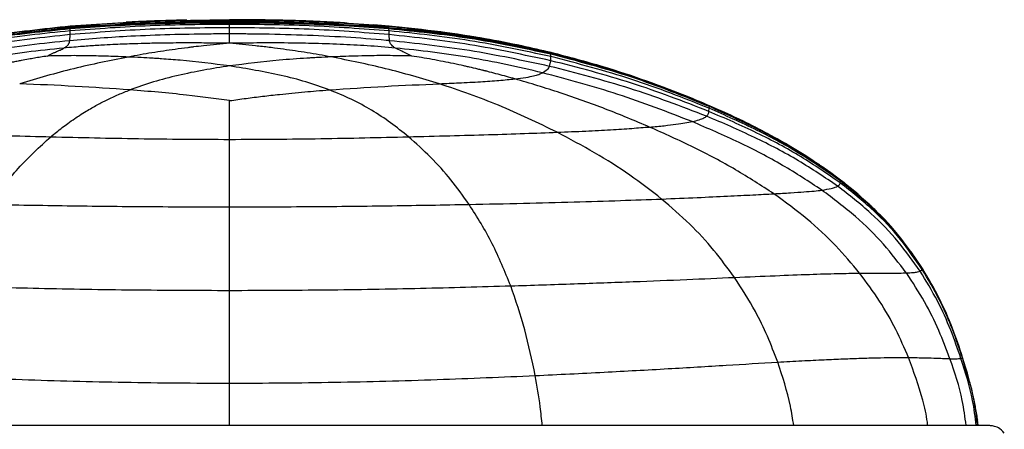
# Paper-space layout '_Front' of a CAD drawing. Header units: millimetres. Extents: x -468 to 468, y 0 to 686.
# Tile 14 of 14: x 330 to 468, y 466 to 523. Entities that reach past the tile are written whole.
import ezdxf

# ---------------------------------------------------------------- set-up
doc = ezdxf.new("R2010")
doc.units = ezdxf.units.MM

psp = doc.layouts.new('_Front')

# ---------------------------------------------------------------- linework, layer by layer
at = {"color": 7, "linetype": 'Continuous', "lineweight": 25}
for p, q in [((348.24, 522.67), (337.15, 521.96)), ((346.47, 522.55), (337.15, 521.96)), ((337.16, 521.89), (337.15, 521.96)), ((337.15, 521.95), (337.15, 521.96)), ((344.73, 522.11), (337.19, 521.69)), ((346.35, 522.21), (345.18, 522.14)), ((359.46, 522.87), (348.49, 522.68)), ((359.46, 522.76), (359.46, 522.87)), ((366.86, 522.74), (359.46, 522.87)), ((359.46, 522.86), (359.46, 522.87)), ((359.46, 522.58), (359.46, 522.76)), ((359.46, 522.49), (359.46, 522.58)), ((359.46, 522.48), (359.46, 522.49)), ((359.46, 522.47), (359.46, 522.48)), ((359.46, 522.41), (359.46, 522.47)), ((359.46, 522.22), (359.46, 522.41)), ((359.46, 521.75), (359.46, 522.22)), ((381.77, 521.96), (371.8, 522.6)), ((381.77, 521.96), (379.61, 522.15)), ((381.76, 521.89), (381.77, 521.96)), ((337.18, 521.76), (334.49, 521.44)), ((337.19, 521.7), (336.83, 521.66)), ((337.09, 519.94), (337.13, 520.79)), ((337.13, 520.79), (337.15, 521.31)), ((337.15, 521.31), (337.17, 521.58)), ((337.18, 521.76), (337.16, 521.89)), ((337.17, 521.58), (337.19, 521.67)), ((337.19, 521.7), (337.18, 521.76)), ((337.19, 521.69), (337.19, 521.7)), ((337.19, 521.67), (337.19, 521.69)), ((359.46, 520.88), (359.46, 521.75)), ((381.73, 521.7), (381.74, 521.76)), ((387.69, 521), (381.73, 521.69)), ((381.73, 521.67), (381.73, 521.69)), ((381.73, 521.69), (381.73, 521.69)), ((381.74, 521.58), (381.73, 521.67)), ((381.74, 521.76), (381.76, 521.89)), ((381.77, 521.31), (381.74, 521.58)), ((381.78, 520.79), (381.77, 521.31)), ((381.83, 519.94), (381.78, 520.79)), ((404.4, 518.18), (397.89, 519.44)), ((404.4, 518.18), (398.83, 519.38)), ((404.4, 518.2), (403.21, 518.44)), ((404.4, 518.2), (404.42, 518.25)), ((404.4, 518.19), (404.4, 518.2)), ((405.42, 517.92), (404.4, 518.2)), ((404.4, 518.18), (404.4, 518.19)), ((404.4, 518.18), (404.4, 518.19)), ((404.4, 518.16), (404.4, 518.18)), ((404.4, 518.04), (404.4, 518.16)), ((404.4, 517.71), (404.4, 518.04)), ((404.42, 518.25), (404.43, 518.27)), ((407.07, 517.48), (404.42, 518.25)), ((407.93, 517.26), (404.43, 518.27)), ((404.22, 516.35), (404.39, 517.14)), ((404.39, 517.14), (404.4, 517.71)), ((426.58, 510.83), (415.99, 514.86)), ((426.58, 510.83), (420.18, 513.27)), ((426.5, 510.06), (426.54, 510.5)), ((426.54, 510.5), (426.56, 510.73)), ((426.56, 510.73), (426.58, 510.82)), ((426.58, 510.83), (426.58, 510.84)), ((426.58, 510.84), (426.58, 510.84)), ((426.58, 510.84), (426.58, 510.84)), ((433.3, 507.66), (426.58, 510.83)), ((426.58, 510.82), (426.58, 510.83)), ((426.58, 510.83), (426.58, 510.83)), ((426.58, 510.83), (426.58, 510.83)), ((434.95, 506.78), (434.34, 507.12)), ((442.04, 502.42), (440.61, 503.4)), ((444.92, 500.45), (441.04, 503.11)), ((359.46, 496.72), (359.46, 502.02)), ((442.81, 501.96), (442.56, 502.14)), ((443.39, 501.57), (442.96, 501.89)), ((443.39, 501.57), (443.21, 501.7)), ((444.92, 500.45), (443.61, 501.42)), ((444.92, 500.46), (444.53, 500.74)), ((444.92, 500.45), (444.76, 500.57)), ((444.85, 500.09), (444.89, 500.34)), ((444.89, 500.34), (444.91, 500.42)), ((444.91, 500.42), (444.92, 500.45)), ((447.35, 498.48), (444.92, 500.45)), ((445.23, 500.2), (444.92, 500.45)), ((444.92, 500.45), (444.92, 500.45)), ((444.92, 500.45), (444.92, 500.45)), ((444.92, 500.45), (444.92, 500.45)), ((444.92, 500.45), (444.92, 500.45)), ((444.92, 500.45), (444.92, 500.45)), ((444.92, 500.45), (444.92, 500.45)), ((444.92, 500.45), (444.92, 500.45)), ((444.92, 500.45), (444.92, 500.45)), ((444.92, 500.45), (444.92, 500.45)), ((359.46, 493.71), (359.46, 496.72)), ((456.35, 488.11), (454.04, 491.34)), ((456.35, 488.11), (454.52, 490.75)), ((456.35, 488.12), (454.77, 490.43)), ((456.35, 488.11), (454.88, 490.17)), ((456.35, 488.11), (454.89, 490.15)), ((456.04, 487.72), (456.33, 487.98)), ((456.33, 487.98), (456.35, 488.09)), ((458.52, 484.31), (456.35, 488.12)), ((456.35, 488.12), (456.35, 488.11)), ((456.35, 488.12), (456.35, 488.12)), ((456.35, 488.12), (456.35, 488.12)), ((456.35, 488.12), (456.35, 488.12)), ((456.35, 488.12), (456.35, 488.12)), ((456.35, 488.12), (456.35, 488.12)), ((456.35, 488.09), (456.35, 488.11)), ((456.35, 488.11), (456.35, 488.11)), ((456.35, 488.11), (456.35, 488.11)), ((456.35, 488.11), (456.35, 488.11)), ((456.35, 488.11), (456.35, 488.11)), ((456.35, 488.11), (456.35, 488.11)), ((456.35, 488.11), (456.35, 488.11)), ((461.98, 475.69), (461.1, 478.16)), ((461.97, 475.69), (461.11, 478.15)), ((462.92, 472.17), (461.97, 475.69)), ((462.96, 472.04), (461.97, 475.69)), ((462.94, 472.11), (461.97, 475.69)), ((462.96, 472.04), (461.97, 475.69)), ((461.98, 475.69), (461.98, 475.69)), ((461.98, 475.69), (461.98, 475.69)), ((461.98, 475.69), (461.98, 475.69)), ((463.04, 472.01), (462.66, 473.43)), ((359.46, 466.18), (359.46, 472.08)), ((463.02, 472.1), (463.01, 472.14)), ((464.1, 466.18), (463.98, 466.99)), ((464.17, 466.18), (464.03, 467.38)), ((464.1, 466.18), (464.01, 466.78))]:
    psp.add_line(p, q, dxfattribs=at)
at = {"color": 7, "linetype": 'Continuous', "lineweight": 25, "flags": 128}
psp.add_lwpolyline([(461.98, 475.69), (461.98, 475.69), (461.98, 475.69)], dxfattribs=at)
at = {"color": 7, "linetype": 'Continuous', "lineweight": 25}
for radius, start, end in [(0.00657, 334.1048, 341.2759), (0.00642, 333.9982, 341.3379), (0.00111, 315.6031, 5.0116)]:
    psp.add_arc((461.97, 475.69), radius, start, end, dxfattribs=at)
for points, knots in [([(337.15, 521.96), (333.37, 521.56), (325.75, 520.76), (318.27, 519.11), (314.49, 518.27)], [0, 0, 0, 0, 0.495107, 1, 1, 1, 1]), ([(337.15, 521.96), (333.37, 521.56), (325.75, 520.76), (318.27, 519.11), (314.49, 518.27)], [0, 0, 0, 0, 0.495112, 1, 1, 1, 1]), ([(359.46, 522.22), (355.75, 522.19), (348.31, 522.14), (340.88, 521.59), (337.15, 521.31)], [0, 0, 0, 0, 0.497777, 1, 1, 1, 1]), ([(359.46, 522.76), (355.76, 522.74), (348.31, 522.7), (340.89, 522.16), (337.16, 521.89)], [0, 0, 0, 0, 0.497587, 1, 1, 1, 1]), ([(359.46, 522.41), (355.76, 522.39), (348.32, 522.35), (340.9, 521.84), (337.17, 521.58)], [0, 0, 0, 0, 0.497556, 1, 1, 1, 1]), ([(359.46, 522.58), (355.76, 522.56), (348.32, 522.52), (340.9, 522.01), (337.18, 521.76)], [0, 0, 0, 0, 0.497486, 1, 1, 1, 1]), ([(359.46, 522.49), (355.76, 522.48), (348.33, 522.44), (340.91, 521.95), (337.19, 521.7)], [0, 0, 0, 0, 0.497445, 1, 1, 1, 1]), ([(359.46, 522.47), (355.76, 522.46), (348.33, 522.42), (340.91, 521.92), (337.19, 521.67)], [0, 0, 0, 0, 0.4974491, 1, 1, 1, 1]), ([(359.46, 522.48), (355.76, 522.48), (350.85, 522.49), (345.94, 522.19), (344.73, 522.11)], [0, 0, 0, 0, 0.7525236, 1, 1, 1, 1]), ([(353.45, 522.82), (352.84, 522.8), (351.66, 522.78), (349.44, 522.71), (347.14, 522.63), (345.75, 522.56), (345, 522.52)], [0, 0, 0, 0, 0.246103, 0.474415, 0.716681, 1, 1, 1, 1]), ([(370.35, 522.68), (370.17, 522.69), (368.48, 522.76), (364.81, 522.84), (361.36, 522.86), (359.46, 522.87)], [0, 0, 0, 0, 0.052267, 0.479209, 1, 1, 1, 1]), ([(381.76, 521.89), (378.03, 522.16), (370.61, 522.7), (363.16, 522.74), (359.46, 522.76)], [0, 0, 0, 0, 0.502408, 1, 1, 1, 1]), ([(381.74, 521.76), (378.01, 522.01), (370.59, 522.52), (363.16, 522.56), (359.46, 522.58)], [0, 0, 0, 0, 0.502511, 1, 1, 1, 1]), ([(381.73, 521.7), (378, 521.95), (370.59, 522.44), (363.16, 522.48), (359.46, 522.49)], [0, 0, 0, 0, 0.502555, 1, 1, 1, 1]), ([(381.73, 521.69), (378, 521.94), (370.59, 522.44), (363.16, 522.47), (359.46, 522.49)], [0, 0, 0, 0, 0.502561, 1, 1, 1, 1]), ([(381.73, 521.69), (378, 521.94), (370.59, 522.43), (363.16, 522.46), (359.46, 522.48)], [0, 0, 0, 0, 0.502561, 1, 1, 1, 1]), ([(381.73, 521.67), (378.01, 521.92), (370.59, 522.42), (363.16, 522.46), (359.46, 522.47)], [0, 0, 0, 0, 0.502546, 1, 1, 1, 1]), ([(381.74, 521.58), (378.02, 521.84), (370.6, 522.35), (363.16, 522.39), (359.46, 522.41)], [0, 0, 0, 0, 0.502442, 1, 1, 1, 1]), ([(381.77, 521.31), (378.04, 521.59), (370.61, 522.14), (363.17, 522.19), (359.46, 522.22)], [0, 0, 0, 0, 0.502221, 1, 1, 1, 1]), ([(371.8, 522.6), (371.39, 522.62), (369.75, 522.74), (368.1, 522.74), (366.86, 522.74)], [0, 0, 0, 0, 0.248375, 1, 1, 1, 1]), ([(375.85, 522.41), (375.04, 522.46), (373.49, 522.55), (371.69, 522.62), (370.83, 522.66)], [0, 0, 0, 0, 0.519229, 1, 1, 1, 1]), ([(404.43, 518.27), (403.06, 518.59), (400, 519.31), (394.85, 520.29), (388.67, 521.26), (384.18, 521.72), (381.77, 521.96)], [0, 0, 0, 0, 0.182844, 0.411111, 0.683769, 1, 1, 1, 1]), ([(404.43, 518.27), (400.65, 519.11), (393.17, 520.76), (385.54, 521.56), (381.77, 521.96)], [0, 0, 0, 0, 0.50489, 1, 1, 1, 1]), ([(337.16, 521.89), (333.38, 521.5), (325.76, 520.71), (318.28, 519.07), (314.5, 518.25)], [0, 0, 0, 0, 0.495065, 1, 1, 1, 1]), ([(337.19, 521.67), (333.41, 521.31), (325.79, 520.57), (318.3, 518.97), (314.52, 518.16)], [0, 0, 0, 0, 0.494964, 1, 1, 1, 1]), ([(337.17, 521.58), (333.4, 521.2), (325.79, 520.44), (318.3, 518.85), (314.52, 518.04)], [0, 0, 0, 0, 0.4950921, 1, 1, 1, 1]), ([(337.15, 521.31), (333.38, 520.92), (325.77, 520.13), (318.3, 518.52), (314.52, 517.71)], [0, 0, 0, 0, 0.49538, 1, 1, 1, 1]), ([(337.13, 520.79), (333.37, 520.38), (325.77, 519.55), (318.3, 517.95), (314.53, 517.14)], [0, 0, 0, 0, 0.495647, 1, 1, 1, 1]), ([(337.19, 521.69), (336.08, 521.59), (333.99, 521.41), (331.06, 521.08), (328.5, 520.76), (327.13, 520.56), (326.47, 520.47)], [0, 0, 0, 0, 0.288635, 0.545891, 0.779535, 1, 1, 1, 1]), ([(359.46, 521.75), (355.75, 521.72), (348.29, 521.66), (340.86, 521.08), (337.13, 520.79)], [0, 0, 0, 0, 0.497993, 1, 1, 1, 1]), ([(356.54, 520.87), (354.72, 520.84), (351.09, 520.79), (347.45, 520.63), (345.63, 520.55)], [0, 0, 0, 0, 0.49957, 1, 1, 1, 1]), ([(359.46, 520.88), (358.97, 520.88), (358.45, 520.88), (357.48, 520.88), (356.99, 520.87), (356.54, 520.87)], [0, 0, 0, 0, 0.500076, 0.535397, 1, 1, 1, 1]), ([(381.78, 520.79), (378.05, 521.08), (370.62, 521.66), (363.17, 521.72), (359.46, 521.75)], [0, 0, 0, 0, 0.502002, 1, 1, 1, 1]), ([(359.46, 520.59), (359.46, 520.6), (359.46, 520.67), (359.46, 520.77), (359.46, 520.85), (359.46, 520.88)], [0, 0, 0, 0, 0.078559, 0.671748, 1, 1, 1, 1]), ([(362.33, 520.87), (362.07, 520.87), (361.59, 520.88), (360.63, 520.88), (359.94, 520.88), (359.46, 520.88)], [0, 0, 0, 0, 0.271001, 0.499916, 1, 1, 1, 1]), ([(359.46, 519.7), (359.46, 519.87), (359.46, 520.22), (359.46, 520.47), (359.46, 520.59)], [0, 0, 0, 0, 0.497489, 1, 1, 1, 1]), ([(381.83, 519.94), (381.67, 519.95), (379.63, 520.14), (375.55, 520.45), (369.59, 520.73), (365.13, 520.84), (362.7, 520.87), (362.33, 520.87)], [0, 0, 0, 0, 0.0254741, 0.3139054, 0.6279327, 0.9421598, 1, 1, 1, 1]), ([(395.45, 519.92), (394.64, 520.08), (390.12, 520.99), (385.51, 521.38), (381.73, 521.7)], [0, 0, 0, 0, 0.179316, 1, 1, 1, 1]), ([(395.63, 519.88), (394.76, 520.06), (390.17, 520.98), (385.51, 521.37), (381.73, 521.69)], [0, 0, 0, 0, 0.189568, 1, 1, 1, 1]), ([(404.4, 518.16), (400.61, 518.97), (393.13, 520.57), (385.5, 521.31), (381.73, 521.67)], [0, 0, 0, 0, 0.505034, 1, 1, 1, 1]), ([(404.4, 518.04), (400.62, 518.85), (393.13, 520.44), (385.51, 521.2), (381.74, 521.58)], [0, 0, 0, 0, 0.504904, 1, 1, 1, 1]), ([(404.42, 518.25), (400.64, 519.07), (393.15, 520.71), (385.53, 521.5), (381.76, 521.89)], [0, 0, 0, 0, 0.50493, 1, 1, 1, 1]), ([(404.4, 517.71), (400.62, 518.52), (393.14, 520.13), (385.54, 520.92), (381.77, 521.31)], [0, 0, 0, 0, 0.50462, 1, 1, 1, 1]), ([(404.39, 517.14), (400.62, 517.95), (393.15, 519.55), (385.55, 520.38), (381.78, 520.79)], [0, 0, 0, 0, 0.50435, 1, 1, 1, 1]), ([(397.89, 519.44), (396.27, 519.78), (392.9, 520.5), (389.47, 520.83), (387.69, 521)], [0, 0, 0, 0, 0.480976, 1, 1, 1, 1]), ([(337.09, 519.94), (333.35, 519.54), (325.81, 518.73), (318.42, 517.15), (314.7, 516.35)], [0, 0, 0, 0, 0.496111, 1, 1, 1, 1]), ([(336.27, 518.91), (336.42, 519.01), (336.78, 519.22), (336.95, 519.49), (337.05, 519.73), (337.08, 519.87), (337.09, 519.94)], [0, 0, 0, 0, 0.223743, 0.504272, 0.759834, 1, 1, 1, 1]), ([(359.46, 519.57), (358.49, 519.59), (356.6, 519.61), (353.51, 519.63), (350.68, 519.61), (348.13, 519.57), (346.32, 519.51), (344.82, 519.46), (343.41, 519.4), (342.13, 519.34), (340.59, 519.25), (339.16, 519.15), (337.61, 519.03), (336.73, 518.95), (336.27, 518.91)], [0, 0, 0, 0, 0.126952, 0.245989, 0.402221, 0.494504, 0.574933, 0.635785, 0.688917, 0.756255, 0.800342, 0.88722, 0.939851, 1, 1, 1, 1]), ([(345.63, 520.55), (344.21, 520.47), (341.35, 520.31), (338.51, 520.06), (337.09, 519.94)], [0, 0, 0, 0, 0.49975, 1, 1, 1, 1]), ([(359.46, 519.57), (358.25, 519.46), (356.59, 519.31), (354.72, 519.1), (353.97, 519.01), (353.11, 518.9), (352.42, 518.81), (351.82, 518.73)], [0, 0, 0, 0, 0.486502, 0.666949, 0.734996, 0.774727, 1, 1, 1, 1]), ([(359.46, 519.57), (359.46, 519.59), (359.46, 519.64), (359.46, 519.68), (359.46, 519.7)], [0, 0, 0, 0, 0.525692, 1, 1, 1, 1]), ([(382.64, 518.91), (381.33, 519.02), (378.75, 519.24), (374.83, 519.44), (371.14, 519.56), (367.25, 519.63), (363.44, 519.63), (360.73, 519.59), (359.46, 519.57)], [0, 0, 0, 0, 0.168999, 0.3311, 0.505503, 0.645162, 0.834343, 1, 1, 1, 1]), ([(367, 518.74), (366.43, 518.82), (365.76, 518.91), (364.45, 519.07), (362.48, 519.29), (360.66, 519.46), (359.46, 519.57)], [0, 0, 0, 0, 0.221807, 0.25839, 0.512968, 1, 1, 1, 1]), ([(382.36, 519.08), (382.2, 519.23), (381.86, 519.56), (381.84, 519.81), (381.83, 519.94)], [0, 0, 0, 0, 0.461623, 1, 1, 1, 1]), ([(404.22, 516.35), (400.5, 517.15), (393.1, 518.73), (385.57, 519.54), (381.83, 519.94)], [0, 0, 0, 0, 0.503883, 1, 1, 1, 1]), ([(336.27, 518.91), (334.53, 518.73), (331.05, 518.37), (324.15, 517.35), (319.09, 516.21), (315.72, 515.46)], [0, 0, 0, 0, 0.249082, 0.49995, 1, 1, 1, 1]), ([(333.97, 517.79), (334.1, 517.86), (334.35, 518.01), (334.75, 518.19), (335.08, 518.34), (335.43, 518.49), (335.75, 518.64), (336.05, 518.78), (336.19, 518.87), (336.27, 518.91)], [0, 0, 0, 0, 0.1314, 0.248331, 0.38457, 0.493911, 0.664796, 0.826954, 1, 1, 1, 1]), ([(345.27, 517.65), (344.8, 517.67), (343.88, 517.71), (342.5, 517.76), (341.16, 517.8), (339.57, 517.84), (337.84, 517.85), (335.87, 517.84), (334.62, 517.81), (333.97, 517.79)], [0, 0, 0, 0, 0.1230302, 0.2447907, 0.365544, 0.4784329, 0.6655631, 0.8253191, 1, 1, 1, 1]), ([(351.82, 518.73), (350.75, 518.57), (348.6, 518.27), (346.38, 517.86), (345.27, 517.65)], [0, 0, 0, 0, 0.498624, 1, 1, 1, 1]), ([(373.66, 517.67), (372.53, 517.87), (370.28, 518.28), (368.1, 518.59), (367, 518.74)], [0, 0, 0, 0, 0.499059, 1, 1, 1, 1]), ([(384.95, 517.79), (384.93, 517.79), (383.93, 517.82), (381.9, 517.86), (379.25, 517.85), (377.6, 517.8), (376.94, 517.78)], [0, 0, 0, 0, 0.008921, 0.381786, 0.755248, 1, 1, 1, 1]), ([(382.64, 518.91), (382.59, 518.94), (382.48, 519), (382.4, 519.05), (382.36, 519.08)], [0, 0, 0, 0, 0.49974, 1, 1, 1, 1]), ([(403.2, 515.46), (401.5, 515.86), (398.14, 516.65), (393.01, 517.6), (387.86, 518.38), (384.37, 518.73), (382.64, 518.91)], [0, 0, 0, 0, 0.253147, 0.500142, 0.750962, 1, 1, 1, 1]), ([(384.95, 517.79), (384.43, 518.04), (383.39, 518.54), (382.89, 518.79), (382.64, 518.91)], [0, 0, 0, 0, 0.49391, 1, 1, 1, 1]), ([(420.22, 513.38), (419.54, 513.63), (417.93, 514.22), (414.42, 515.41), (409.85, 516.81), (406.34, 517.69), (404.4, 518.18)], [0, 0, 0, 0, 0.158449, 0.371997, 0.651401, 1, 1, 1, 1]), ([(426.58, 510.82), (422.99, 512.27), (415.75, 515.2), (408.2, 517.17), (404.4, 518.16)], [0, 0, 0, 0, 0.496019, 1, 1, 1, 1]), ([(426.56, 510.73), (422.98, 512.17), (415.74, 515.08), (408.2, 517.05), (404.4, 518.04)], [0, 0, 0, 0, 0.495961, 1, 1, 1, 1]), ([(426.58, 510.84), (425.32, 511.38), (422.45, 512.59), (417.49, 514.43), (411.38, 516.46), (406.87, 517.64), (404.43, 518.27)], [0, 0, 0, 0, 0.177835, 0.4036983, 0.6783377, 1, 1, 1, 1]), ([(333.97, 517.79), (333.65, 517.74), (333.04, 517.65), (332.17, 517.5), (331.27, 517.34), (330.46, 517.19), (329.69, 517.05), (329.07, 516.92), (328.35, 516.78), (327.7, 516.64), (327.19, 516.53), (326.92, 516.47), (326.7, 516.42), (326.11, 516.29), (325.2, 516.08), (324.08, 515.81), (323.01, 515.54), (321.92, 515.25), (320.74, 514.93), (319.96, 514.72), (319.56, 514.61)], [0, 0, 0, 0, 0.06493, 0.1244304, 0.1789294, 0.2491001, 0.2908741, 0.3366784, 0.378418, 0.4396629, 0.4709353, 0.4843775, 0.4954665, 0.5155246, 0.6070373, 0.6864276, 0.7497613, 0.8331854, 0.9165005, 1, 1, 1, 1]), ([(345.27, 517.65), (342.72, 517.15), (337.61, 516.13), (332.6, 514.66), (330.09, 513.92)], [0, 0, 0, 0, 0.498881, 1, 1, 1, 1]), ([(359.46, 516.41), (357.16, 516.7), (354.02, 517.1), (350.55, 517.36), (349.29, 517.45), (348.87, 517.47), (348.17, 517.52), (347.01, 517.58), (345.87, 517.63), (345.27, 517.65)], [0, 0, 0, 0, 0.494229, 0.676207, 0.729919, 0.757503, 0.765035, 0.875233, 1, 1, 1, 1]), ([(373.66, 517.67), (373.05, 517.64), (372.14, 517.6), (371.04, 517.55), (370.52, 517.51), (369, 517.42), (365.32, 517.16), (361.76, 516.7), (359.46, 516.41)], [0, 0, 0, 0, 0.124777, 0.189064, 0.228115, 0.233975, 0.50515, 1, 1, 1, 1]), ([(376.94, 517.78), (376.4, 517.77), (375.31, 517.73), (374.21, 517.69), (373.66, 517.67)], [0, 0, 0, 0, 0.494959, 1, 1, 1, 1]), ([(388.82, 513.92), (386.32, 514.66), (381.31, 516.14), (376.2, 517.16), (373.66, 517.67)], [0, 0, 0, 0, 0.501146, 1, 1, 1, 1]), ([(399.36, 514.61), (398.97, 514.71), (398.19, 514.93), (397, 515.25), (396.04, 515.5), (395.43, 515.66), (395.2, 515.72), (395.13, 515.73), (395.11, 515.74), (395.11, 515.74), (395.09, 515.74), (395.05, 515.75), (395, 515.76), (394.97, 515.77), (394.95, 515.78), (394.87, 515.8), (394.6, 515.86), (393.96, 516.02), (393.21, 516.2), (392.56, 516.34), (391.82, 516.51), (390.78, 516.73), (389.3, 517.03), (387.8, 517.32), (386.34, 517.57), (385.4, 517.72), (384.95, 517.79)], [0, 0, 0, 0, 0.0835, 0.166815, 0.250239, 0.287122, 0.29538, 0.299511, 0.299901, 0.300019, 0.300127, 0.304576, 0.308755, 0.309903, 0.310405, 0.31252, 0.327838, 0.36617, 0.447579, 0.483909, 0.50175, 0.601407, 0.700666, 0.807151, 0.908128, 1, 1, 1, 1]), ([(426.5, 510.06), (422.92, 511.45), (415.69, 514.25), (408.17, 516.17), (404.39, 517.14)], [0, 0, 0, 0, 0.495703, 1, 1, 1, 1]), ([(426.54, 510.5), (422.95, 511.92), (415.72, 514.78), (408.19, 516.72), (404.4, 517.71)], [0, 0, 0, 0, 0.495821, 1, 1, 1, 1]), ([(359.46, 516.41), (358.24, 516.22), (355.8, 515.85), (352.22, 515.1), (348.73, 514.21), (346.6, 513.45), (345.53, 513.07)], [0, 0, 0, 0, 0.244979, 0.493455, 0.744931, 1, 1, 1, 1]), ([(373.39, 513.07), (372.32, 513.45), (370.18, 514.21), (365.57, 515.41), (361.89, 516.01), (359.46, 516.41)], [0, 0, 0, 0, 0.25507, 0.506529, 1, 1, 1, 1]), ([(399.36, 514.61), (399.9, 514.67), (401, 514.81), (402.03, 515.03), (402.76, 515.25), (403.05, 515.38), (403.2, 515.46)], [0, 0, 0, 0, 0.225445, 0.460299, 0.71539, 1, 1, 1, 1]), ([(403.2, 515.46), (403.45, 515.61), (404, 515.95), (404.14, 516.21), (404.22, 516.35)], [0, 0, 0, 0, 0.458597, 1, 1, 1, 1]), ([(424.15, 508.63), (420.71, 509.96), (413.9, 512.6), (406.75, 514.51), (403.2, 515.46)], [0, 0, 0, 0, 0.5039184, 1, 1, 1, 1]), ([(426.18, 509.39), (422.61, 510.75), (415.44, 513.49), (407.98, 515.39), (404.22, 516.35)], [0, 0, 0, 0, 0.496843, 1, 1, 1, 1]), ([(345.53, 513.07), (342.97, 513.24), (337.78, 513.59), (332.67, 513.81), (330.09, 513.92)], [0, 0, 0, 0, 0.494284, 1, 1, 1, 1]), ([(373.39, 513.07), (375.98, 513.24), (381.17, 513.59), (386.28, 513.81), (388.82, 513.92)], [0, 0, 0, 0, 0.500555, 1, 1, 1, 1]), ([(388.82, 513.92), (389.73, 513.96), (391.68, 514.05), (394.49, 514.2), (397.23, 514.38), (398.64, 514.53), (399.36, 514.61)], [0, 0, 0, 0, 0.229526, 0.496087, 0.744762, 1, 1, 1, 1]), ([(405.27, 507.14), (402.58, 508.45), (397.37, 510.98), (391.62, 512.96), (388.82, 513.92)], [0, 0, 0, 0, 0.515067, 1, 1, 1, 1]), ([(418.19, 507.88), (416.15, 508.73), (412.06, 510.44), (405.79, 512.68), (401.49, 513.97), (399.36, 514.61)], [0, 0, 0, 0, 0.33537, 0.671444, 1, 1, 1, 1]), ([(334.45, 506.52), (334.71, 506.74), (335.23, 507.16), (336.03, 507.79), (336.88, 508.42), (337.69, 508.99), (338.55, 509.56), (339.58, 510.21), (340.86, 510.94), (342.35, 511.71), (343.87, 512.42), (344.98, 512.85), (345.53, 513.07)], [0, 0, 0, 0, 0.083974, 0.167347, 0.250081, 0.344032, 0.409551, 0.495968, 0.633472, 0.750476, 0.876086, 1, 1, 1, 1]), ([(359.46, 511.56), (357.46, 511.83), (352.85, 512.46), (348.17, 512.85), (345.53, 513.07)], [0, 0, 0, 0, 0.434161, 1, 1, 1, 1]), ([(359.46, 511.56), (359.84, 511.61), (360.6, 511.73), (361.76, 511.88), (362.91, 512.03), (364.07, 512.17), (365.25, 512.31), (366.62, 512.46), (368.2, 512.62), (369.91, 512.78), (371.65, 512.93), (372.78, 513.02), (373.39, 513.07)], [0, 0, 0, 0, 0.083237, 0.166601, 0.249959, 0.333856, 0.416686, 0.504028, 0.628072, 0.756586, 0.870786, 1, 1, 1, 1]), ([(384.47, 506.52), (383.65, 507.18), (382.04, 508.48), (379.38, 510.22), (376.56, 511.78), (374.44, 512.64), (373.39, 513.07)], [0, 0, 0, 0, 0.260175, 0.513846, 0.760386, 1, 1, 1, 1]), ([(359.46, 508.17), (359.46, 508.49), (359.46, 509.2), (359.46, 510.3), (359.46, 511.09), (359.46, 511.5), (359.46, 511.53), (359.46, 511.55), (359.46, 511.56)], [0, 0, 0, 0, 0.2713956, 0.6013349, 0.9716785, 0.9858392, 0.9929196, 1, 1, 1, 1]), ([(426.18, 509.39), (426.28, 509.52), (426.5, 509.77), (426.5, 509.96), (426.5, 510.06)], [0, 0, 0, 0, 0.492346, 1, 1, 1, 1]), ([(444.85, 500.09), (443.05, 501.33), (439.32, 503.89), (433.14, 507.17), (428.75, 509.08), (426.5, 510.06)], [0, 0, 0, 0, 0.313474, 0.647952, 1, 1, 1, 1]), ([(444.89, 500.34), (443.08, 501.6), (439.36, 504.2), (433.18, 507.54), (428.79, 509.5), (426.54, 510.5)], [0, 0, 0, 0, 0.3135846, 0.6480653, 1, 1, 1, 1]), ([(444.91, 500.42), (443.11, 501.7), (439.39, 504.33), (433.22, 507.73), (428.82, 509.71), (426.56, 510.73)], [0, 0, 0, 0, 0.313523, 0.648073, 1, 1, 1, 1]), ([(433.32, 507.65), (433.2, 507.71), (432.96, 507.84), (431.66, 508.49), (429.66, 509.47), (427.59, 510.39), (426.58, 510.84)], [0, 0, 0, 0, 0.28672, 0.542524, 0.776232, 1, 1, 1, 1]), ([(434.32, 507.08), (433.98, 507.28), (431.49, 508.7), (428.85, 509.84), (426.58, 510.83)], [0, 0, 0, 0, 0.136317, 1, 1, 1, 1]), ([(444.92, 500.45), (443.12, 501.73), (439.4, 504.37), (433.23, 507.79), (428.83, 509.79), (426.58, 510.82)], [0, 0, 0, 0, 0.31349, 0.648054, 1, 1, 1, 1]), ([(418.19, 507.88), (418.9, 507.94), (420.35, 508.07), (421.96, 508.26), (423.25, 508.45), (423.84, 508.57), (424.15, 508.63)], [0, 0, 0, 0, 0.23238, 0.472189, 0.72613, 1, 1, 1, 1]), ([(424.15, 508.63), (424.5, 508.71), (425.24, 508.9), (425.84, 509.15), (426.06, 509.31), (426.18, 509.39)], [0, 0, 0, 0, 0.3054508, 0.6405887, 1, 1, 1, 1]), ([(442.29, 499.06), (440.48, 500.25), (436.74, 502.69), (430.66, 505.83), (426.35, 507.68), (424.15, 508.63)], [0, 0, 0, 0, 0.314978, 0.650205, 1, 1, 1, 1]), ([(444.5, 499.61), (442.7, 500.83), (438.96, 503.34), (432.8, 506.55), (428.42, 508.43), (426.18, 509.39)], [0, 0, 0, 0, 0.313278, 0.647902, 1, 1, 1, 1]), ([(313.65, 507.14), (315.16, 507.09), (318.3, 506.97), (323.33, 506.81), (328.76, 506.66), (332.52, 506.57), (334.45, 506.52)], [0, 0, 0, 0, 0.2251278, 0.4685452, 0.7277996, 1, 1, 1, 1]), ([(359.46, 506.15), (359.46, 506.41), (359.46, 506.77), (359.46, 507.44), (359.46, 507.85), (359.46, 508.17)], [0, 0, 0, 0, 0.386208, 0.511947, 1, 1, 1, 1]), ([(384.47, 506.52), (386.39, 506.57), (390.16, 506.66), (395.59, 506.81), (400.62, 506.97), (403.76, 507.09), (405.27, 507.14)], [0, 0, 0, 0, 0.272209, 0.531456, 0.774864, 1, 1, 1, 1]), ([(405.27, 507.14), (406.62, 507.2), (409.22, 507.31), (412.72, 507.5), (415.76, 507.69), (417.39, 507.82), (418.19, 507.88)], [0, 0, 0, 0, 0.27439, 0.52803, 0.767528, 1, 1, 1, 1]), ([(419.88, 497.82), (418.41, 498.96), (415.41, 501.27), (410.52, 504.35), (407.03, 506.21), (405.27, 507.14)], [0, 0, 0, 0, 0.322801, 0.658469, 1, 1, 1, 1]), ([(435.57, 498.55), (433.8, 499.69), (430.18, 502.04), (424.36, 505.1), (420.27, 506.95), (418.19, 507.88)], [0, 0, 0, 0, 0.319524, 0.65549, 1, 1, 1, 1]), ([(441.08, 503.16), (440.54, 503.51), (439.75, 504.02), (438.44, 504.81), (437.46, 505.39), (436.45, 505.97), (434.98, 506.78), (434, 507.29), (433.31, 507.65)], [0, 0, 0, 0, 0.256215, 0.36967, 0.48005, 0.593332, 0.715059, 1, 1, 1, 1]), ([(325.96, 497.07), (327.23, 498.8), (329.76, 502.28), (332.88, 505.1), (334.45, 506.52)], [0, 0, 0, 0, 0.498055, 1, 1, 1, 1]), ([(334.45, 506.52), (338.53, 506.42), (346.81, 506.22), (355.2, 506.17), (359.46, 506.15)], [0, 0, 0, 0, 0.49179, 1, 1, 1, 1]), ([(359.46, 506.15), (363.72, 506.17), (372.11, 506.22), (380.39, 506.42), (384.47, 506.52)], [0, 0, 0, 0, 0.508215, 1, 1, 1, 1]), ([(359.46, 502.02), (359.46, 502.92), (359.46, 504.34), (359.46, 505.66), (359.46, 506.15)], [0, 0, 0, 0, 0.632037, 1, 1, 1, 1]), ([(392.95, 497.07), (392.12, 498.23), (390.44, 500.57), (387.63, 503.7), (385.52, 505.58), (384.47, 506.52)], [0, 0, 0, 0, 0.330436, 0.666127, 1, 1, 1, 1]), ([(443.94, 501.19), (443.33, 501.62), (442.33, 502.34), (441.28, 503.02), (440.86, 503.3)], [0, 0, 0, 0, 0.600209, 1, 1, 1, 1]), ([(444.5, 499.61), (444.62, 499.7), (444.85, 499.89), (444.85, 500.02), (444.85, 500.09)], [0, 0, 0, 0, 0.498472, 1, 1, 1, 1]), ([(456.33, 487.98), (455.35, 489.39), (453.32, 492.33), (449.47, 496.43), (446.43, 498.83), (444.85, 500.09)], [0, 0, 0, 0, 0.307764, 0.639339, 1, 1, 1, 1]), ([(456.35, 488.09), (455.37, 489.52), (453.33, 492.48), (449.49, 496.62), (446.46, 499.06), (444.89, 500.34)], [0, 0, 0, 0, 0.307808, 0.639401, 1, 1, 1, 1]), ([(456.35, 488.11), (455.37, 489.54), (453.34, 492.52), (449.51, 496.68), (446.48, 499.14), (444.91, 500.42)], [0, 0, 0, 0, 0.307656, 0.639253, 1, 1, 1, 1]), ([(454.96, 490.19), (454.25, 491.14), (453.32, 492.41), (451.72, 494.23), (450.88, 495.13), (449.91, 496.12), (448.02, 497.96), (446.21, 499.42), (444.92, 500.45)], [0, 0, 0, 0, 0.379362, 0.507051, 0.596251, 0.628859, 0.736163, 1, 1, 1, 1]), ([(456.35, 488.11), (455.37, 489.55), (453.34, 492.52), (449.51, 496.69), (446.49, 499.16), (444.92, 500.45)], [0, 0, 0, 0, 0.307577, 0.639169, 1, 1, 1, 1]), ([(419.88, 497.82), (421.57, 497.89), (424.81, 498.02), (429.09, 498.22), (432.74, 498.4), (434.63, 498.5), (435.57, 498.55)], [0, 0, 0, 0, 0.275781, 0.529387, 0.768363, 1, 1, 1, 1]), ([(435.57, 498.55), (436.39, 498.6), (438.05, 498.69), (439.86, 498.82), (441.3, 498.94), (441.95, 499.02), (442.29, 499.06)], [0, 0, 0, 0, 0.23746, 0.48016, 0.733022, 1, 1, 1, 1]), ([(447.58, 487.46), (446.49, 488.76), (444.21, 491.47), (440.18, 495.19), (437.15, 497.4), (435.57, 498.55)], [0, 0, 0, 0, 0.307326, 0.639228, 1, 1, 1, 1]), ([(442.29, 499.06), (442.78, 499.14), (443.61, 499.28), (444.19, 499.46), (444.4, 499.56), (444.5, 499.61)], [0, 0, 0, 0, 0.415057, 0.707388, 1, 1, 1, 1]), ([(454.1, 487.5), (453.07, 488.85), (450.91, 491.68), (446.94, 495.58), (443.89, 497.87), (442.29, 499.06)], [0, 0, 0, 0, 0.306192, 0.637709, 1, 1, 1, 1]), ([(456.04, 487.72), (455.05, 489.11), (452.99, 492.01), (449.12, 496.03), (446.09, 498.38), (444.5, 499.61)], [0, 0, 0, 0, 0.307097, 0.638585, 1, 1, 1, 1]), ([(392.95, 497.07), (395.49, 497.12), (400.43, 497.22), (407.49, 497.41), (413.98, 497.6), (417.97, 497.75), (419.88, 497.82)], [0, 0, 0, 0, 0.275846, 0.535967, 0.777936, 1, 1, 1, 1]), ([(430.07, 486.87), (429.13, 488.15), (427.18, 490.8), (423.78, 494.46), (421.21, 496.68), (419.88, 497.82)], [0, 0, 0, 0, 0.311529, 0.644027, 1, 1, 1, 1]), ([(454.89, 490.15), (454.38, 490.89), (452.8, 493.16), (450.24, 495.95), (448.05, 497.78), (447.29, 498.41)], [0, 0, 0, 0, 0.239135, 0.736411, 1, 1, 1, 1]), ([(325.96, 497.07), (329.54, 497), (336.85, 496.87), (348.04, 496.75), (355.63, 496.73), (359.46, 496.72)], [0, 0, 0, 0, 0.322537, 0.658026, 1, 1, 1, 1]), ([(359.46, 496.72), (363.29, 496.73), (370.88, 496.75), (382.07, 496.87), (389.37, 497), (392.95, 497.07)], [0, 0, 0, 0, 0.341976, 0.677465, 1, 1, 1, 1]), ([(398.77, 485.69), (397.95, 487.7), (396.24, 491.87), (394.08, 495.3), (392.95, 497.07)], [0, 0, 0, 0, 0.482969, 1, 1, 1, 1]), ([(359.46, 485.05), (359.46, 486.55), (359.46, 489.62), (359.46, 492.33), (359.46, 493.71)], [0, 0, 0, 0, 0.491334, 1, 1, 1, 1]), ([(454.1, 487.5), (454.44, 487.51), (455.13, 487.55), (455.71, 487.63), (455.93, 487.69), (456.04, 487.72)], [0, 0, 0, 0, 0.319382, 0.654282, 1, 1, 1, 1]), ([(461.75, 475.54), (461.29, 476.87), (460.34, 479.61), (458.49, 483.72), (456.88, 486.36), (456.04, 487.72)], [0, 0, 0, 0, 0.3122895, 0.6450583, 1, 1, 1, 1]), ([(461.97, 475.64), (461.52, 476.98), (460.58, 479.75), (458.76, 483.91), (457.16, 486.59), (456.33, 487.98)], [0, 0, 0, 0, 0.312329, 0.645215, 1, 1, 1, 1]), ([(461.1, 478.16), (460.92, 478.68), (460.25, 480.63), (458.76, 484.01), (457.17, 486.72), (456.35, 488.12)], [0, 0, 0, 0, 0.1485719, 0.5605739, 1, 1, 1, 1]), ([(461.11, 478.15), (460.93, 478.68), (460.25, 480.63), (458.76, 484.01), (457.17, 486.72), (456.35, 488.12)], [0, 0, 0, 0, 0.149497, 0.561052, 1, 1, 1, 1]), ([(461.1, 478.17), (460.92, 478.68), (460.25, 480.64), (458.76, 484.01), (457.17, 486.72), (456.35, 488.12)], [0, 0, 0, 0, 0.148634, 0.560607, 1, 1, 1, 1]), ([(461.11, 478.15), (460.93, 478.67), (460.26, 480.63), (458.76, 484.02), (457.17, 486.72), (456.35, 488.12)], [0, 0, 0, 0, 0.150109, 0.561368, 1, 1, 1, 1]), ([(461.97, 475.69), (461.52, 477.03), (460.58, 479.82), (458.76, 484.01), (457.17, 486.72), (456.35, 488.11)], [0, 0, 0, 0, 0.312174, 0.64501, 1, 1, 1, 1]), ([(461.97, 475.69), (461.52, 477.03), (460.58, 479.82), (458.76, 484.01), (457.17, 486.72), (456.35, 488.11)], [0, 0, 0, 0, 0.312174, 0.64501, 1, 1, 1, 1]), ([(460.11, 480.73), (459.67, 481.79), (458.6, 484.34), (457.18, 486.72), (456.35, 488.11)], [0, 0, 0, 0, 0.414841, 1, 1, 1, 1]), ([(459.62, 481.84), (459.33, 482.53), (458.41, 484.7), (457.19, 486.73), (456.35, 488.11)], [0, 0, 0, 0, 0.3144694, 1, 1, 1, 1]), ([(461.11, 478.15), (460.93, 478.67), (460.25, 480.63), (458.76, 484.01), (457.17, 486.72), (456.35, 488.11)], [0, 0, 0, 0, 0.149395, 0.560998, 1, 1, 1, 1]), ([(461.97, 475.68), (461.52, 477.03), (460.58, 479.81), (458.76, 484), (457.17, 486.7), (456.35, 488.09)], [0, 0, 0, 0, 0.312275, 0.645171, 1, 1, 1, 1]), ([(398.77, 485.69), (401.74, 485.78), (407.5, 485.96), (415.73, 486.27), (423.27, 486.57), (427.87, 486.77), (430.07, 486.87)], [0, 0, 0, 0, 0.276626, 0.536758, 0.778236, 1, 1, 1, 1]), ([(430.07, 486.87), (432.01, 486.95), (435.74, 487.11), (440.57, 487.3), (444.58, 487.42), (446.59, 487.45), (447.58, 487.46)], [0, 0, 0, 0, 0.273692, 0.526601, 0.766483, 1, 1, 1, 1]), ([(436.12, 475.03), (435.65, 476.25), (434.72, 478.7), (432.75, 482.72), (431.08, 485.31), (430.07, 486.87)], [0, 0, 0, 0, 0.2845332, 0.569029, 1, 1, 1, 1]), ([(447.58, 487.46), (448.43, 487.47), (450.14, 487.48), (451.89, 487.48), (453.22, 487.47), (453.81, 487.49), (454.1, 487.5)], [0, 0, 0, 0, 0.242031, 0.487404, 0.73932, 1, 1, 1, 1]), ([(454.42, 475.67), (453.84, 476.99), (452.65, 479.72), (450.38, 483.7), (448.53, 486.18), (447.58, 487.46)], [0, 0, 0, 0, 0.312176, 0.644719, 1, 1, 1, 1]), ([(460.21, 475.51), (459.71, 476.83), (458.68, 479.55), (456.69, 483.59), (454.98, 486.17), (454.11, 487.5)], [0, 0, 0, 0, 0.311957, 0.644572, 1, 1, 1, 1]), ([(320.15, 485.69), (324.35, 485.57), (332.92, 485.33), (346.05, 485.1), (354.96, 485.07), (359.46, 485.05)], [0, 0, 0, 0, 0.321943, 0.657593, 1, 1, 1, 1]), ([(359.46, 485.05), (363.96, 485.07), (372.87, 485.1), (386, 485.33), (394.57, 485.57), (398.77, 485.69)], [0, 0, 0, 0, 0.342405, 0.678055, 1, 1, 1, 1]), ([(359.46, 472.08), (359.46, 474.32), (359.46, 478.89), (359.46, 482.97), (359.46, 485.05)], [0, 0, 0, 0, 0.490628, 1, 1, 1, 1]), ([(402.2, 473.15), (401.75, 475.32), (400.82, 479.79), (399.47, 483.68), (398.77, 485.69)], [0, 0, 0, 0, 0.486006, 1, 1, 1, 1]), ([(461.97, 475.69), (461.53, 477.04), (460.85, 479.13), (459.94, 481.13), (459.62, 481.84)], [0, 0, 0, 0, 0.647419, 1, 1, 1, 1]), ([(461.97, 475.69), (461.54, 477.04), (461, 478.75), (460.26, 480.39), (460.11, 480.73)], [0, 0, 0, 0, 0.793515, 1, 1, 1, 1]), ([(436.12, 475.03), (437.26, 475.09), (439.5, 475.22), (442.56, 475.37), (445.31, 475.49), (447.78, 475.58), (450.01, 475.64), (452, 475.67), (453.43, 475.68), (454.18, 475.67), (454.42, 475.67)], [0, 0, 0, 0, 0.146719, 0.288048, 0.41798, 0.547925, 0.677876, 0.807825, 0.937762, 1, 1, 1, 1]), ([(454.42, 475.67), (455.23, 475.66), (456.85, 475.64), (458.39, 475.58), (459.5, 475.54), (459.97, 475.52), (460.21, 475.51)], [0, 0, 0, 0, 0.245107, 0.492169, 0.743425, 1, 1, 1, 1]), ([(457.1, 466.18), (457.08, 466.33), (456.96, 467.54), (456.2, 470.78), (455.14, 473.71), (454.42, 475.67)], [0, 0, 0, 0, 0.045549, 0.361535, 1, 1, 1, 1]), ([(460.21, 475.51), (460.59, 475.51), (461.37, 475.5), (461.62, 475.53), (461.75, 475.54)], [0, 0, 0, 0, 0.490197, 1, 1, 1, 1]), ([(462.47, 466.18), (462.32, 467.35), (461.92, 470.55), (460.87, 473.59), (460.21, 475.51)], [0, 0, 0, 0, 0.365834, 1, 1, 1, 1]), ([(461.75, 475.54), (461.81, 475.56), (461.94, 475.58), (461.97, 475.61), (461.97, 475.63), (461.97, 475.63), (461.97, 475.64)], [0, 0, 0, 0, 0.381884, 0.763876, 0.905714, 1, 1, 1, 1]), ([(463.89, 466.18), (463.75, 467.35), (463.35, 470.54), (462.37, 473.61), (461.75, 475.54)], [0, 0, 0, 0, 0.367839, 1, 1, 1, 1]), ([(461.97, 475.68), (461.97, 475.68), (461.97, 475.68), (461.97, 475.68), (461.97, 475.68), (461.97, 475.69), (461.97, 475.69), (461.97, 475.69), (461.97, 475.69)], [0, 0, 0, 0, 0.264626, 0.396939, 0.529252, 0.661565, 0.793878, 1, 1, 1, 1]), ([(461.97, 475.64), (461.97, 475.65), (461.97, 475.66), (461.97, 475.67), (461.97, 475.67), (461.97, 475.68), (461.97, 475.68)], [0, 0, 0, 0, 0.5, 0.625, 0.75, 1, 1, 1, 1]), ([(464.1, 466.18), (463.95, 467.37), (463.55, 470.61), (462.58, 473.72), (461.97, 475.68)], [0, 0, 0, 0, 0.369423, 1, 1, 1, 1]), ([(464.1, 466.18), (463.95, 467.37), (463.55, 470.58), (462.58, 473.68), (461.97, 475.64)], [0, 0, 0, 0, 0.36898, 1, 1, 1, 1]), ([(402.2, 473.15), (405.42, 473.31), (411.67, 473.61), (420.6, 474.1), (428.79, 474.59), (433.75, 474.89), (436.12, 475.03)], [0, 0, 0, 0, 0.276493, 0.536285, 0.777563, 1, 1, 1, 1]), ([(438.36, 466.18), (438.22, 467.08), (437.73, 470.17), (436.79, 473.01), (436.12, 475.03)], [0, 0, 0, 0, 0.290579, 1, 1, 1, 1]), ([(316.72, 473.15), (321.28, 472.96), (330.6, 472.56), (344.88, 472.17), (354.57, 472.11), (359.46, 472.08)], [0, 0, 0, 0, 0.321705, 0.65745, 1, 1, 1, 1]), ([(359.46, 472.08), (364.35, 472.11), (374.04, 472.17), (388.31, 472.56), (397.64, 472.96), (402.2, 473.15)], [0, 0, 0, 0, 0.342549, 0.678295, 1, 1, 1, 1]), ([(403.19, 466.18), (403.1, 467.06), (402.86, 469.46), (402.46, 471.72), (402.2, 473.15)], [0, 0, 0, 0, 0.365484, 1, 1, 1, 1]), ([(464.1, 466.93), (464.02, 467.44), (463.91, 468.11), (463.69, 469.25), (463.57, 469.8), (463.5, 470.11), (463.45, 470.33), (463.4, 470.55), (463.3, 470.98), (463.11, 471.77), (463.04, 472.03), (462.99, 472.23)], [0, 0, 0, 0, 0.348419, 0.452554, 0.490255, 0.52168, 0.536562, 0.551767, 0.58557, 0.678367, 1, 1, 1, 1]), ([(467.81, 465.12), (467.54, 465.39), (467.03, 465.91), (466.29, 466.1), (465.76, 466.17), (465.33, 466.18), (464.95, 466.18), (464.56, 466.18), (464.04, 466.18), (463.3, 466.18), (462.23, 466.18), (460.77, 466.18), (458.9, 466.18), (456.44, 466.18), (453.45, 466.18), (450.01, 466.18), (446.2, 466.18), (442.07, 466.18), (436.82, 466.18), (430.32, 466.18), (422.57, 466.18), (414.64, 466.18), (406.64, 466.18), (394.64, 466.18), (378.65, 466.18), (358.66, 466.18), (338.66, 466.18), (322, 466.18), (308.67, 466.18), (299.81, 466.18), (292.19, 466.18), (285.85, 466.18), (280.27, 466.18), (275.5, 466.18), (271.47, 466.18), (267.76, 466.18), (264.46, 466.18), (261.62, 466.18), (259.33, 466.18), (257.62, 466.18), (256.24, 466.18), (255.25, 466.18), (254.49, 466.18), (253.9, 466.18), (253.48, 466.18), (253.24, 466.17), (253.03, 466.17), (252.8, 466.15), (252.53, 466.09), (252.37, 466.04), (252.27, 466), (252.18, 465.96), (252.1, 465.92), (252, 465.87), (251.9, 465.81), (251.78, 465.74), (251.54, 465.56), (251.2, 465.23), (250.84, 464.67), (250.6, 463.87), (250.69, 463.33), (250.74, 463.02)], [0, 0, 0, 0, 0.014568, 0.027, 0.038493, 0.050623, 0.063485, 0.07699, 0.097716, 0.117538, 0.136225, 0.15147, 0.16674, 0.182088, 0.197503, 0.21296, 0.228442, 0.243873, 0.259157, 0.283353, 0.307516, 0.331784, 0.356098, 0.380335, 0.440585, 0.500737, 0.56089, 0.621175, 0.651505, 0.681893, 0.702065, 0.722187, 0.742377, 0.75769, 0.773118, 0.788601, 0.804076, 0.819502, 0.834916, 0.850521, 0.866368, 0.88786, 0.910653, 0.936479, 0.947097, 0.958351, 0.96877, 0.975851, 0.97812, 0.978951, 0.979602, 0.979873, 0.980119, 0.980586, 0.980849, 0.981161, 0.981971, 0.984477, 0.988285, 0.993463, 1, 1, 1, 1])]:
    psp.add_open_spline(points, degree=3, knots=knots, dxfattribs=at)

doc.saveas('drawing.dxf')
